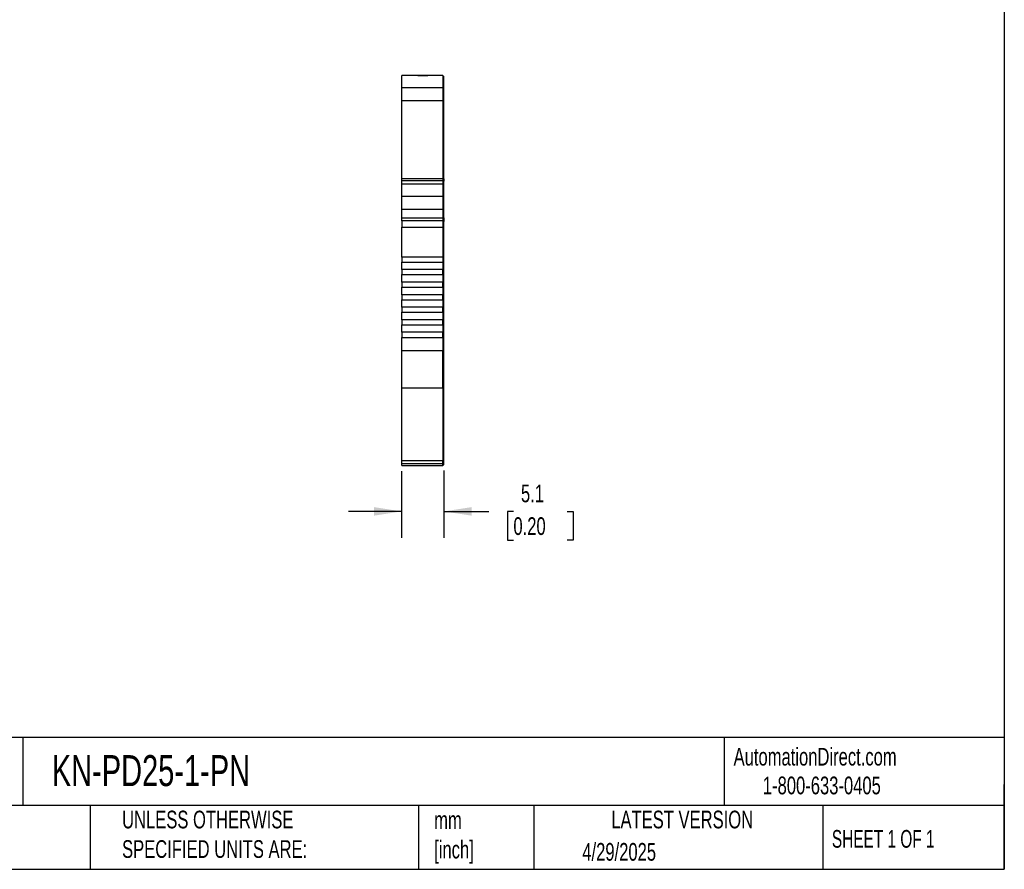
# Model space of a CAD drawing. Header units: millimetres. Extents: x 6 to 273, y 6 to 210.
# Tile 3 of 5: x 155 to 273, y 6 to 108. Entities that reach past the tile are written whole.
import ezdxf

# ---------------------------------------------------------------- set-up
doc = ezdxf.new("R2010")
doc.units = ezdxf.units.MM
doc.linetypes.add('SLD-Solid', pattern=[0])
doc.layers.add('DIMENSIONS', color=140, linetype='SLD-Solid', lineweight=25)
doc.layers.add('TEXT', color=140, linetype='SLD-Solid', lineweight=25)
doc.styles.add('SLDTEXTSTYLE0', font='TXT', dxfattribs={"width": 0.7})
doc.styles.add('SLDTEXTSTYLE1', font='TXT', dxfattribs={"width": 0.65})
doc.dimstyles.new('SLDDIMSTYLE1', dxfattribs={"dimtxt": 2.158008, "dimasz": 3.302, "dimexe": 0, "dimexo": 0.0625, "dimgap": 0.539502, "dimtad": 0, "dimtih": 1, "dimtoh": 1, "dimrnd": 1e-09, "dimzin": 12, "dimdsep": 46, "dimtxsty": 'SLDTEXTSTYLE0', "dimsah": 1, "dimcen": 0.09, "dimadec": 0, "dimazin": 3, "dimtfac": 1, "dimtmove": 0, "dimatfit": 0, "dimfxl": 0, "dimfrac": 2, "dimtolj": 1, "dimtzin": 12, "dimarcsym": 0})

# ---------------------------------------------------------------- blocks, each defined once
blk = doc.blocks.new('_D_3')
at = {"layer": 'DIMENSIONS'}
for p, q in [((201.02, 53.95), (201.02, 45.98)), ((206.07, 54.03), (206.07, 45.98)), ((201.02, 49.15), (194.67, 49.15)), ((206.07, 49.15), (211.46, 49.15)), ((214.38, 49.15), (213.66, 49.15)), ((213.66, 49.15), (213.66, 45.72)), ((220.8, 49.15), (221.52, 49.15)), ((221.52, 49.15), (221.52, 45.72)), ((213.66, 45.72), (214.38, 45.72)), ((221.52, 45.72), (220.8, 45.72))]:
    blk.add_line(p, q, dxfattribs=at)
for points in [[(201.02, 49.15), (197.72, 49.66), (197.72, 48.64)], [(206.07, 49.15), (209.38, 48.64), (209.38, 49.66)]]:
    blk.add_solid(points, dxfattribs=at)
at = {"layer": 'DIMENSIONS', "char_height": 2.117, "attachment_point": 1, "style": 'SLDTEXTSTYLE0'}
for s, insert in [('5.1', (215.28, 52.36)), ('0.20', (214.38, 48.45))]:
    blk.add_mtext(s, dxfattribs=dict(at, insert=insert))

msp = doc.modelspace()

# ---------------------------------------------------------------- linework, layer by layer
for p, q in [((205.925, 101.279), (201.025, 101.279)), ((201.025, 99.824), (201.025, 101.279)), ((205.925, 101.279), (205.925, 99.824)), ((205.925, 101.179), (206.075, 101.179)), ((206.075, 99.811), (206.075, 101.179)), ((201.025, 99.824), (205.925, 99.824)), ((201.025, 98.279), (201.025, 99.824)), ((205.925, 99.824), (205.925, 98.279)), ((205.925, 99.811), (206.075, 99.811)), ((206.075, 98.379), (206.075, 99.811)), ((201.025, 98.279), (205.925, 98.279)), ((201.025, 88.922), (201.025, 98.279)), ((205.925, 98.379), (206.075, 98.379)), ((205.925, 98.279), (205.925, 88.922)), ((206.075, 88.922), (206.075, 98.379)), ((205.925, 88.922), (201.025, 88.922)), ((201.025, 88.721), (201.025, 88.922)), ((201.025, 88.721), (205.925, 88.721)), ((201.025, 88.264), (201.025, 88.721)), ((205.925, 88.264), (201.025, 88.264)), ((201.025, 86.809), (201.025, 88.264)), ((205.925, 88.922), (205.925, 88.721)), ((205.925, 88.922), (206.075, 88.922)), ((205.925, 88.721), (205.925, 88.264)), ((206.075, 88.654), (205.925, 88.654)), ((205.925, 88.264), (205.925, 86.809)), ((206.075, 88.922), (206.075, 88.654)), ((206.075, 88.164), (206.075, 88.654)), ((205.925, 88.164), (206.075, 88.164)), ((206.075, 86.796), (206.075, 88.164)), ((205.925, 86.809), (201.025, 86.809)), ((201.025, 85.264), (201.025, 86.809)), ((205.925, 86.809), (205.925, 85.264)), ((205.925, 86.796), (206.075, 86.796)), ((206.075, 85.364), (206.075, 86.796)), ((205.925, 85.264), (201.025, 85.264)), ((201.025, 84.264), (201.025, 85.264)), ((205.925, 85.364), (206.075, 85.364)), ((205.925, 85.264), (205.925, 84.264)), ((206.075, 84.264), (206.075, 85.364)), ((201.025, 84.264), (205.925, 84.264)), ((201.025, 83.895), (201.025, 84.264)), ((205.925, 83.895), (201.025, 83.895)), ((201.025, 83.895), (201.025, 83.155)), ((205.925, 84.264), (205.925, 83.895)), ((205.925, 84.264), (206.075, 84.264)), ((205.925, 83.895), (205.925, 83.155)), ((206.075, 83.821), (205.925, 83.821)), ((206.075, 84.264), (206.075, 83.821)), ((206.075, 83.155), (206.075, 83.821)), ((201.025, 83.155), (205.925, 83.155)), ((201.025, 79.564), (201.025, 83.155)), ((205.925, 83.155), (205.925, 79.564)), ((205.925, 83.155), (206.075, 83.155)), ((206.075, 68.997), (206.075, 83.155)), ((205.925, 79.564), (201.025, 79.564)), ((201.025, 79.564), (201.025, 78.964)), ((201.025, 78.964), (205.925, 78.964)), ((201.025, 78.064), (201.025, 78.964)), ((205.925, 79.564), (205.925, 78.964)), ((205.925, 78.964), (205.925, 78.064)), ((205.925, 78.064), (201.025, 78.064)), ((201.025, 78.064), (201.025, 77.464)), ((205.925, 77.464), (205.925, 78.064)), ((201.025, 77.464), (205.925, 77.464)), ((201.025, 76.564), (201.025, 77.464)), ((205.925, 76.564), (201.025, 76.564)), ((201.025, 76.564), (201.025, 75.964)), ((205.925, 77.464), (205.925, 76.564)), ((205.925, 75.964), (205.925, 76.564)), ((201.025, 75.964), (205.925, 75.964)), ((201.025, 75.064), (201.025, 75.964)), ((205.925, 75.964), (205.925, 75.064)), ((205.925, 75.064), (201.025, 75.064)), ((201.025, 75.064), (201.025, 74.464)), ((201.025, 74.464), (205.925, 74.464)), ((201.025, 73.564), (201.025, 74.464)), ((205.925, 74.464), (205.925, 75.064)), ((205.925, 74.464), (205.925, 73.564)), ((205.925, 73.564), (201.025, 73.564)), ((201.025, 73.564), (201.025, 72.964)), ((201.025, 72.964), (205.925, 72.964)), ((201.025, 72.064), (201.025, 72.964)), ((205.925, 72.964), (205.925, 73.564)), ((205.925, 72.964), (205.925, 72.064)), ((205.925, 72.064), (201.025, 72.064)), ((201.025, 72.064), (201.025, 71.464)), ((205.925, 71.464), (205.925, 72.064)), ((201.025, 71.464), (205.925, 71.464)), ((201.025, 70.564), (201.025, 71.464)), ((205.925, 71.464), (205.925, 70.564)), ((205.925, 70.564), (201.025, 70.564)), ((201.025, 70.564), (201.025, 69.964)), ((201.025, 69.964), (205.925, 69.964)), ((201.025, 68.34), (201.025, 69.964)), ((205.925, 69.964), (205.925, 70.564)), ((205.925, 69.964), (205.925, 68.34)), ((205.925, 68.34), (201.025, 68.34)), ((201.025, 63.908), (201.025, 68.34)), ((206.075, 68.997), (205.925, 68.997)), ((205.925, 63.908), (205.925, 68.34)), ((205.925, 68.34), (206.075, 68.34)), ((206.075, 68.34), (206.075, 68.997)), ((206.075, 63.997), (206.075, 68.34)), ((201.025, 63.908), (205.925, 63.908)), ((201.025, 55.216), (201.025, 63.908)), ((205.925, 63.997), (206.075, 63.997)), ((205.925, 63.908), (205.925, 55.216)), ((206.075, 55.305), (206.075, 63.997)), ((205.925, 55.216), (201.025, 55.216)), ((201.025, 54.891), (201.025, 55.216)), ((201.025, 54.891), (205.925, 54.891)), ((201.025, 54.629), (201.025, 54.891)), ((201.025, 54.629), (205.925, 54.629)), ((205.925, 55.305), (206.075, 55.305)), ((205.925, 54.891), (205.925, 55.216)), ((205.925, 54.991), (206.075, 54.991)), ((205.925, 54.629), (205.925, 54.891)), ((205.925, 54.729), (206.075, 54.729)), ((206.075, 54.991), (206.075, 55.305)), ((206.075, 54.729), (206.075, 54.991))]:
    msp.add_line(p, q)
msp.add_open_spline([(202.963, 101.279), (202.982, 101.279), (203.02, 101.279), (203.083, 101.279), (203.15, 101.279), (203.247, 101.279), (203.381, 101.279), (203.55, 101.279), (203.719, 101.279), (203.877, 101.279), (204.02, 101.279), (204.098, 101.279), (204.137, 101.279)], degree=3, knots=[0, 0, 0, 0, 0.0602697, 0.1200562, 0.1798933, 0.2403137, 0.3700145, 0.5001284, 0.6298294, 0.7599435, 0.879871, 1, 1, 1, 1])
at = {"layer": 'TEXT'}
for p, q in [((273.05, 209.55), (273.05, 6.35)), ((273.05, 22.126), (6.35, 22.126)), ((155.759, 22.126), (155.759, 13.97)), ((239.575, 22.126), (239.575, 13.97)), ((273.05, 6.35), (273.05, 16.51)), ((273.05, 13.97), (6.35, 13.97)), ((163.78, 13.97), (163.78, 6.35)), ((203.024, 13.97), (203.024, 6.35)), ((216.812, 13.97), (216.812, 6.35)), ((251.349, 13.97), (251.349, 6.35)), ((6.35, 6.35), (273.05, 6.35))]:
    msp.add_line(p, q, dxfattribs=at)

# ---------------------------------------------------------------- texts
for s, insert, char_height, attachment_point, style in [('KN-PD25-1-PN', (159.208, 20.006), 3.70417, 1, 'SLDTEXTSTYLE0'), ('AutomationDirect.com', (240.695, 20.877), 2.11667, 1, 'SLDTEXTSTYLE0'), ('1-800-633-0405', (244.192, 17.437), 2.11667, 1, 'SLDTEXTSTYLE0'), ('UNLESS OTHERWISE ^JSPECIFIED UNITS ARE:', (167.608, 13.361), 2.11667, 1, 'SLDTEXTSTYLE0'), ('LATEST VERSION', (234.552, 13.364), 2.11667, 2, 'SLDTEXTSTYLE0'), ('mm^J[inch]', (204.907, 13.297), 2.1167, 1, 'SLDTEXTSTYLE0'), ('SHEET 1 OF 1', (252.441, 11.051), 2.11667, 1, 'SLDTEXTSTYLE1'), ('4/29/2025', (222.613, 9.497), 2.1167, 1, 'SLDTEXTSTYLE0')]:
    msp.add_mtext(s, dxfattribs=dict(at, insert=insert, char_height=char_height, attachment_point=attachment_point, style=style))

# ---------------------------------------------------------------- dimensions: what is measured, and where the dimension line sits
at = {"layer": 'DIMENSIONS'}
dim = msp.add_linear_dim(base=(206.075, 49.153), p1=(201.025, 55.216), p2=(206.075, 55.305), angle=0, dimstyle='SLDDIMSTYLE1', dxfattribs=at)
dim.commit()
dim.dimension.update_dxf_attribs({"geometry": '_D_3', "text_midpoint": (217.59, 49.153), "dimtype": 160})

doc.saveas('drawing.dxf')
